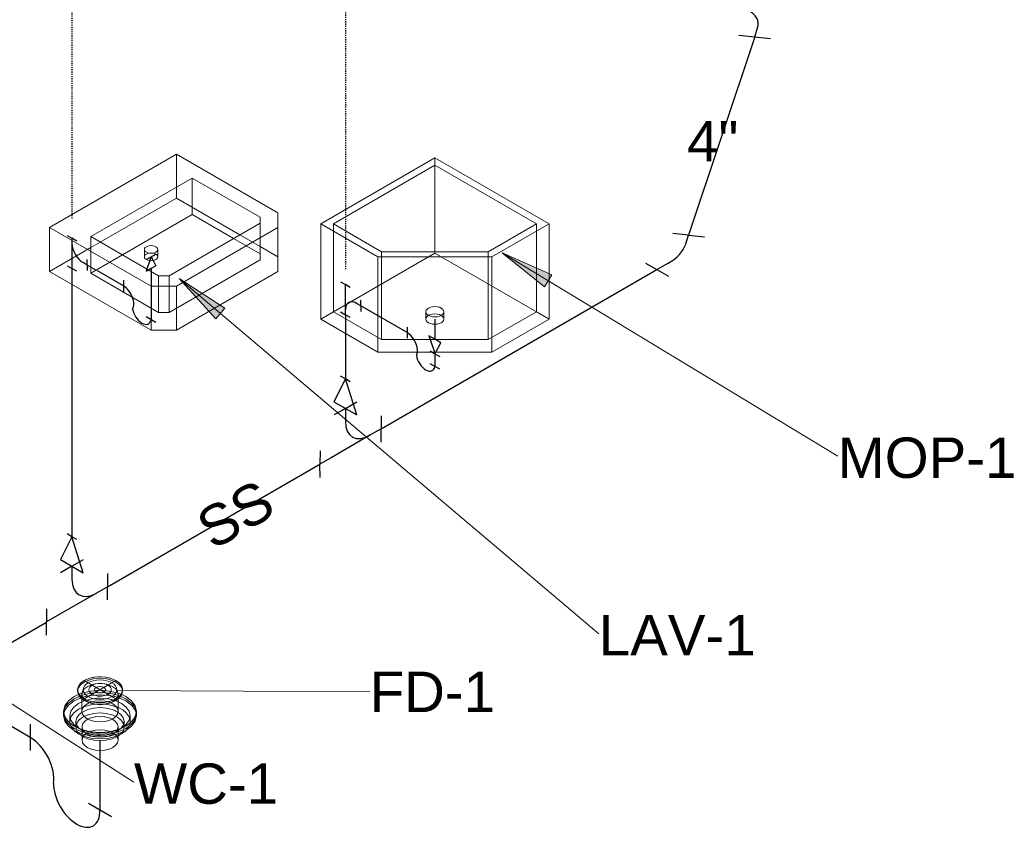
# Model space of a CAD drawing. Header units: inches. Extents: x -332 to 1204, y -60 to 270.
# Tile 75 of 91: x 487 to 597, y -42 to 48. Entities that reach past the tile are written whole.
import ezdxf

# ---------------------------------------------------------------- set-up
doc = ezdxf.new("R2010")
doc.units = ezdxf.units.IN
doc.header["$MEASUREMENT"] = 0
doc.linetypes.add('Dash 1_8_', pattern=[0.25, 0.125, -0.125])
for name, color, linetype, lineweight in [('P-PIPE', 3, 'Continuous', 30), ('P-PIPE-IDEN', 2, 'Continuous', 9), ('P-SANR-FIXT', 6, 'Continuous', 9), ('P-SANR-FIXT-IDEN', 2, 'Continuous', 9)]:
    doc.layers.add(name, color=color, linetype=linetype, lineweight=lineweight)
doc.styles.add('Arial', font='arial.ttf', dxfattribs={"height": 4.5})

# ---------------------------------------------------------------- blocks, each defined once
blk = doc.blocks.new('Lavatory - Wall Mounted - 20_x18_ - Public-2076793-WASTE AND VENT RISER DIAGRAM')
at = {"layer": 'P-SANR-FIXT'}
for p, q in [((-111.13, 32.8), (-125.27, 24.63)), ((-99.82, 26.26), (-111.13, 32.8)), ((-111.13, 32.8), (-111.13, 27.9)), ((-120.68, 23.61), (-109.37, 30.14)), ((-109.37, 30.14), (-101.82, 25.79)), ((-109.37, 26.06), (-109.37, 30.14)), ((-119.62, 23), (-111.13, 27.9)), ((-111.13, 27.9), (-104.06, 23.81)), ((-109.37, 26.06), (-117.14, 21.57)), ((-104.77, 23.41), (-109.37, 26.06)), ((-101.82, 25.79), (-101.82, 25.11)), ((-101.82, 21.7), (-101.82, 25.79)), ((-99.82, 24.63), (-99.82, 26.26)), ((-99.82, 26.26), (-99.82, 21.37)), ((-125.27, 24.63), (-113.96, 18.1)), ((-125.27, 24.63), (-125.27, 19.73)), ((-101.82, 25.11), (-111.96, 19.25)), ((-111.13, 18.1), (-99.82, 24.63)), ((-101.82, 25.11), (-101.82, 21.03)), ((-99.82, 24.63), (-99.82, 19.73)), ((-113.13, 19.25), (-120.68, 23.61)), ((-120.68, 19.53), (-120.68, 23.61)), ((-101.82, 21.7), (-104.77, 23.41)), ((-104.06, 23.81), (-101.82, 22.52)), ((-125.27, 19.73), (-120.68, 22.39)), ((-120.68, 22.39), (-119.62, 23)), ((-114.71, 22.18), (-114.71, 21.68)), ((-113.21, 21.68), (-113.21, 22.18)), ((-101.82, 22.52), (-99.82, 21.37)), ((-117.14, 21.57), (-120.68, 19.53)), ((-114.71, 21.67), (-114.71, 21.37)), ((-114.69, 21.48), (-114.71, 21.37)), ((-114.66, 21.52), (-114.69, 21.48)), ((-114.61, 21.58), (-114.66, 21.52)), ((-114.55, 21.63), (-114.61, 21.58)), ((-114.49, 21.06), (-114.61, 21.15)), ((-114.53, 21.64), (-114.49, 21.67)), ((-114.49, 21.67), (-114.53, 21.64)), ((-114.49, 21.67), (-114.34, 21.74)), ((-114.34, 21.74), (-114.49, 21.67)), ((-114.32, 21.74), (-114.2, 21.78)), ((-114.2, 21.78), (-114.32, 21.74)), ((-113.72, 21.78), (-113.59, 21.74)), ((-113.59, 21.74), (-113.72, 21.78)), ((-113.57, 21.73), (-113.43, 21.67)), ((-113.43, 21.67), (-113.57, 21.73)), ((-113.43, 21.67), (-113.37, 21.63)), ((-113.37, 21.63), (-113.43, 21.67)), ((-113.21, 21.37), (-113.24, 21.25)), ((-113.21, 21.37), (-113.21, 21.68)), ((-111.96, 15.17), (-101.82, 21.03)), ((-101.82, 21.03), (-101.82, 21.7)), ((-99.82, 21.37), (-99.82, 19.73)), ((-113.96, 13.2), (-125.27, 19.73)), ((-120.68, 19.53), (-113.13, 15.17)), ((-111.96, 19.25), (-113.13, 19.25)), ((-113.13, 15.17), (-113.13, 19.25)), ((-111.96, 15.17), (-111.96, 19.25)), ((-99.82, 19.73), (-111.13, 13.2)), ((-113.96, 18.1), (-111.13, 18.1)), ((-113.96, 13.2), (-113.96, 18.1)), ((-111.13, 18.1), (-111.13, 13.2)), ((-113.13, 15.17), (-111.96, 15.17)), ((-111.13, 13.2), (-113.96, 13.2))]:
    blk.add_line(p, q, dxfattribs=at)
for points in [[(-113.43, 22.49, 0), (-113.59, 22.56, 0), (-113.77, 22.6, 0), (-113.96, 22.61, 0), (-114.16, 22.6, 0), (-114.34, 22.56, 0), (-114.49, 22.49, 0), (-114.61, 22.4, 0), (-114.69, 22.29, 0), (-114.71, 22.18, 0), (-114.69, 22.07, 0), (-114.61, 21.97, 0), (-114.49, 21.88, 0)], [(-113.43, 22.49, 0), (-113.59, 22.56, 0), (-113.77, 22.6, 0), (-113.96, 22.61, 0), (-114.16, 22.6, 0), (-114.34, 22.56, 0), (-114.49, 22.49, 0), (-114.61, 22.4, 0), (-114.69, 22.29, 0), (-114.71, 22.18, 0), (-114.69, 22.07, 0), (-114.61, 21.97, 0), (-114.49, 21.88, 0)], [(-114.49, 21.88, 0), (-114.34, 21.81, 0), (-114.16, 21.76, 0), (-113.96, 21.75, 0), (-113.77, 21.76, 0), (-113.59, 21.81, 0), (-113.43, 21.88, 0), (-113.31, 21.97, 0), (-113.24, 22.07, 0), (-113.21, 22.18, 0), (-113.24, 22.29, 0), (-113.31, 22.4, 0), (-113.43, 22.49, 0)], [(-114.49, 21.88, 0), (-114.34, 21.81, 0), (-114.16, 21.76, 0), (-113.96, 21.75, 0), (-113.77, 21.76, 0), (-113.59, 21.81, 0), (-113.43, 21.88, 0), (-113.31, 21.97, 0), (-113.24, 22.07, 0), (-113.21, 22.18, 0), (-113.24, 22.29, 0), (-113.31, 22.4, 0), (-113.43, 22.49, 0)], [(-114.71, 21.37, 0), (-114.69, 21.48, 0), (-114.66, 21.52, 0)], [(-114.61, 21.15, 0), (-114.69, 21.25, 0), (-114.71, 21.37, 0)], [(-114.71, 21.37, 0), (-114.69, 21.25, 0), (-114.61, 21.15, 0), (-114.49, 21.06, 0)], [(-114.66, 21.52, 0), (-114.61, 21.58, 0), (-114.55, 21.63, 0)], [(-113.24, 21.25, 0), (-113.31, 21.15, 0), (-113.43, 21.06, 0), (-113.59, 20.99, 0), (-113.77, 20.95, 0), (-113.96, 20.93, 0), (-114.16, 20.95, 0), (-114.34, 20.99, 0), (-114.49, 21.06, 0)], [(-114.49, 21.06, 0), (-114.34, 20.99, 0), (-114.16, 20.95, 0), (-113.96, 20.93, 0), (-113.77, 20.95, 0)], [(-114.16, 21.78, 0), (-113.96, 21.8, 0), (-113.77, 21.78, 0), (-113.74, 21.78, 0)], [(-113.74, 21.78, 0), (-113.77, 21.78, 0), (-113.96, 21.8, 0), (-114.16, 21.78, 0)], [(-113.77, 20.95, 0), (-113.59, 20.99, 0), (-113.43, 21.06, 0), (-113.31, 21.15, 0), (-113.24, 21.25, 0), (-113.21, 21.37, 0)], [(-113.35, 21.62, 0), (-113.31, 21.58, 0), (-113.27, 21.54, 0)], [(-113.27, 21.54, 0), (-113.31, 21.58, 0), (-113.35, 21.62, 0)], [(-113.26, 21.52, 0), (-113.24, 21.48, 0), (-113.21, 21.37, 0)], [(-113.21, 21.37, 0), (-113.24, 21.48, 0), (-113.26, 21.52, 0)]]:
    blk.add_polyline3d(points, dxfattribs=at)
blk = doc.blocks.new('19 in by 19 in_Sink_Mop_USACE - 28_ x 28_-2980286-WASTE AND VENT RISER DIAGRAM')
at = {"layer": 'P-SANR-FIXT', "color": 254}
for p, q in [((-82.33, 32.38), (-95.06, 25.03)), ((-69.61, 25.03), (-82.33, 32.38)), ((-93.65, 25.03), (-82.33, 31.56)), ((-82.33, 31.56), (-71.02, 25.03)), ((-82.33, 31.56), (-82.33, 21.93)), ((-95.06, 25.03), (-88.7, 21.36)), ((-95.06, 14.42), (-95.06, 25.03)), ((-88.28, 21.93), (-93.65, 25.03)), ((-71.02, 25.03), (-76.38, 21.93)), ((-75.97, 21.36), (-69.61, 25.03)), ((-69.61, 25.03), (-69.61, 14.42)), ((-88.7, 21.36), (-75.97, 21.36)), ((-88.7, 10.74), (-88.7, 21.36)), ((-76.38, 21.93), (-88.28, 21.93)), ((-75.97, 10.74), (-75.97, 21.36)), ((-88.7, 10.74), (-95.06, 14.42)), ((-69.61, 14.42), (-75.97, 10.74)), ((-75.97, 10.74), (-88.7, 10.74))]:
    blk.add_line(p, q, dxfattribs=at)
at = {"layer": 'P-SANR-FIXT', "color": 10}
for p, q in [((-82.33, 21.93), (-82.33, 32.38)), ((-93.65, 25.03), (-93.65, 15.23)), ((-71.02, 15.23), (-71.02, 25.03)), ((-93.65, 15.23), (-82.33, 21.76)), ((-82.33, 21.76), (-93.65, 15.23)), ((-88.28, 21.93), (-88.28, 12.14)), ((-82.33, 21.76), (-82.33, 21.93)), ((-82.33, 21.93), (-82.33, 21.76)), ((-82.33, 21.76), (-71.02, 15.23)), ((-71.02, 15.23), (-82.33, 21.76)), ((-76.38, 21.93), (-76.38, 21.38)), ((-76.38, 21.36), (-76.38, 12.14)), ((-83.3, 15.38), (-83.33, 15.23)), ((-82.33, 15.81), (-82.07, 15.79)), ((-81.37, 15.38), (-81.33, 15.23)), ((-95.06, 14.42), (-93.65, 15.23)), ((-93.65, 15.23), (-88.28, 12.14)), ((-83.33, 15.23), (-83.33, 14.66)), ((-83.33, 14.66), (-83.33, 14.42)), ((-83.3, 14.57), (-83.33, 14.42)), ((-83.3, 14.27), (-83.33, 14.42)), ((-83.33, 14.42), (-83.3, 14.27)), ((-83.2, 14.71), (-83.3, 14.57)), ((-83.04, 14.82), (-83.2, 14.71)), ((-82.07, 14.68), (-81.83, 14.73)), ((-81.83, 14.73), (-81.63, 14.82)), ((-81.47, 14.71), (-81.63, 14.82)), ((-81.37, 14.57), (-81.47, 14.71)), ((-81.33, 15.23), (-81.37, 15.08)), ((-81.35, 14.53), (-81.37, 14.57)), ((-81.33, 14.42), (-81.37, 14.27)), ((-81.37, 14.27), (-81.33, 14.42)), ((-81.35, 14.5), (-81.33, 14.42)), ((-81.33, 14.42), (-81.35, 14.5)), ((-81.33, 14.66), (-81.33, 15.23)), ((-81.33, 14.42), (-81.33, 14.66)), ((-76.38, 12.14), (-71.02, 15.23)), ((-71.02, 15.23), (-69.61, 14.42)), ((-88.28, 12.14), (-76.38, 12.14))]:
    blk.add_line(p, q, dxfattribs=at)
for points in [[(-81.63, 14.82, 0), (-81.83, 14.73, 0), (-82.07, 14.68, 0), (-82.33, 14.66, 0), (-82.59, 14.68, 0), (-82.83, 14.73, 0), (-83.04, 14.82, 0), (-83.2, 14.94, 0), (-83.3, 15.08, 0), (-83.33, 15.23, 0), (-83.3, 15.38, 0), (-83.2, 15.52, 0), (-83.04, 15.64, 0)], [(-83.04, 15.64, 0), (-83.2, 15.52, 0), (-83.3, 15.38, 0)], [(-81.63, 14.82, 0), (-81.47, 14.94, 0), (-81.37, 15.08, 0), (-81.33, 15.23, 0), (-81.37, 15.38, 0), (-81.47, 15.52, 0), (-81.63, 15.64, 0), (-81.83, 15.73, 0), (-82.07, 15.79, 0), (-82.33, 15.81, 0), (-82.59, 15.79, 0), (-82.83, 15.73, 0), (-83.04, 15.64, 0)], [(-83.04, 15.64, 0), (-82.83, 15.73, 0), (-82.59, 15.79, 0), (-82.33, 15.81, 0)], [(-82.07, 15.79, 0), (-81.83, 15.73, 0), (-81.63, 15.64, 0), (-81.47, 15.52, 0), (-81.37, 15.38, 0)], [(-83.33, 15.23, 0), (-83.3, 15.08, 0), (-83.2, 14.94, 0), (-83.04, 14.82, 0)], [(-83.33, 14.42, 0), (-83.3, 14.57, 0), (-83.2, 14.71, 0), (-83.04, 14.82, 0)], [(-83.04, 14.82, 0), (-82.83, 14.92, 0), (-82.59, 14.97, 0), (-82.33, 14.99, 0), (-82.07, 14.97, 0), (-81.83, 14.92, 0), (-81.63, 14.82, 0)], [(-81.63, 14.82, 0), (-81.83, 14.92, 0), (-82.07, 14.97, 0), (-82.33, 14.99, 0), (-82.59, 14.97, 0), (-82.83, 14.92, 0), (-83.04, 14.82, 0)], [(-83.04, 14.82, 0), (-82.83, 14.73, 0), (-82.59, 14.68, 0), (-82.33, 14.66, 0), (-82.07, 14.68, 0)], [(-81.37, 15.08, 0), (-81.47, 14.94, 0), (-81.63, 14.82, 0)], [(-81.63, 14.82, 0), (-81.47, 14.71, 0), (-81.37, 14.57, 0), (-81.35, 14.53, 0)], [(-81.63, 14.01, 0), (-81.83, 13.92, 0), (-82.07, 13.86, 0), (-82.33, 13.84, 0), (-82.59, 13.86, 0), (-82.83, 13.92, 0), (-83.04, 14.01, 0), (-83.2, 14.13, 0), (-83.29, 14.25, 0)], [(-83.29, 14.25, 0), (-83.2, 14.13, 0), (-83.04, 14.01, 0), (-82.83, 13.92, 0), (-82.59, 13.86, 0), (-82.33, 13.84, 0), (-82.07, 13.86, 0), (-81.83, 13.92, 0), (-81.63, 14.01, 0)], [(-81.38, 14.25, 0), (-81.47, 14.13, 0), (-81.63, 14.01, 0)], [(-81.63, 14.01, 0), (-81.47, 14.13, 0), (-81.38, 14.25, 0)]]:
    blk.add_polyline3d(points, dxfattribs=at)
blk = doc.blocks.new('1_5 Inch_PVC-P-Trap - P706x-3069036-WASTE AND VENT RISER DIAGRAM')
at = {"layer": 'P-PIPE', "color": 50}
blk.add_line((-117.05, 18.75), (-117.05, 17.5), dxfattribs=at)
at = {"layer": 'P-PIPE', "color": 9}
blk.add_line((-113.42, 14.04), (-114.5, 14.66), dxfattribs=at)
at = {"layer": 'P-PIPE', "color": 50}
blk.add_ellipse((-117.08, 16.77), major_axis=(-0.84, 1.46), ratio=0.57735, start_param=4.449401, end_param=5.473035, dxfattribs=at)
at = {"layer": 'P-PIPE', "color": 9}
for centre, major_axis, start_param, end_param in [((-117.08, 16.77), (-0.84, 1.46), 3.45927, 4.449401), ((-114.99, 15.19), (-0.74, 1.29), 0.989412, 2.356194), ((-114.99, 15.19), (-0.74, 1.29), 2.356194, 3.722977)]:
    blk.add_ellipse(centre, major_axis=major_axis, ratio=0.57735, start_param=start_param, end_param=end_param, dxfattribs=at)
blk = doc.blocks.new('2_0 Inch_PVC-P-Trap - P706x-3072519-WASTE AND VENT RISER DIAGRAM')
at = {"layer": 'P-PIPE', "color": 50}
blk.add_line((-85.43, 13.53), (-85.43, 12.29), dxfattribs=at)
at = {"layer": 'P-PIPE', "color": 203}
blk.add_line((-81.8, 8.82), (-82.87, 9.45), dxfattribs=at)
at = {"layer": 'P-PIPE', "color": 50}
blk.add_ellipse((-85.46, 11.56), major_axis=(-0.84, 1.46), ratio=0.57735, start_param=4.788799, end_param=5.473035, dxfattribs=at)
at = {"layer": 'P-PIPE', "color": 9}
blk.add_ellipse((-85.46, 11.56), major_axis=(-0.84, 1.46), ratio=0.57735, start_param=3.812108, end_param=4.788799, dxfattribs=at)
at = {"layer": 'P-PIPE', "color": 203}
for centre, major_axis, start_param, end_param in [((-85.46, 11.56), (-0.84, 1.46), 3.45927, 3.812108), ((-83.36, 9.98), (-0.74, 1.29), 0.989412, 2.356194), ((-83.36, 9.98), (-0.74, 1.29), 2.356194, 3.722977)]:
    blk.add_ellipse(centre, major_axis=major_axis, ratio=0.57735, start_param=start_param, end_param=end_param, dxfattribs=at)
blk = doc.blocks.new('Reducer - PVC - Sch 40 - DWV - Standard _WASTE_-3069648-WASTE AND VENT RISER DIAGRAM')
at = {"layer": 'P-PIPE', "color": 50}
for p, q in [((-114.43, 21.09), (-113.71, 21.51)), ((-113.96, 21.37), (-114.1, 20.94)), ((-113.96, 21.37), (-113.74, 20.95)), ((-113.69, 21.52), (-113.49, 21.64)), ((-114.42, 19.99), (-114.5, 19.74)), ((-114.24, 19.89), (-114.5, 19.74))]:
    blk.add_line(p, q, dxfattribs=at)
at = {"layer": 'P-PIPE', "color": 9}
for p, q in [((-114.1, 20.94), (-114.42, 19.99)), ((-113.74, 20.95), (-113.42, 20.36)), ((-113.96, 20.05), (-114.24, 19.89)), ((-113.42, 20.36), (-113.96, 20.05))]:
    blk.add_line(p, q, dxfattribs=at)
blk = doc.blocks.new('Reducer - PVC - Sch 40 - DWV - Standard _WASTE_-552442-WASTE AND VENT RISER DIAGRAM')
at = {"layer": 'P-PIPE', "color": 50}
for p, q in [((-83.01, 12.56), (-82.86, 12.14)), ((-82.27, 12.14), (-83.01, 12.56))]:
    blk.add_line(p, q, dxfattribs=at)
at = {"layer": 'P-PIPE', "color": 9}
for p, q in [((-82.86, 12.14), (-82.39, 10.74)), ((-81.66, 11.78), (-82.27, 12.14)), ((-82.24, 10.74), (-81.66, 11.78)), ((-82.87, 10.87), (-82.64, 10.74))]:
    blk.add_line(p, q, dxfattribs=at)
at = {"layer": 'P-PIPE', "color": 203}
for p, q in [((-82.64, 10.74), (-82.33, 10.56)), ((-82.39, 10.74), (-82.33, 10.56)), ((-82.33, 10.56), (-82.24, 10.74)), ((-82.33, 10.56), (-81.8, 10.25))]:
    blk.add_line(p, q, dxfattribs=at)
blk = doc.blocks.new('Tee Sanitary - PVC - Sch 40 - DWV - Standard _WASTE_-3086540-WASTE AND VENT RISER DIAGRAM')
at = {"layer": 'P-PIPE', "color": 9}
for p, q in [((-123.33, 23.74), (-122.79, 23.43)), ((-122.79, 23.43), (-122.79, 22.86)), ((-122.25, 23.12), (-122.79, 23.43)), ((-122.79, 22.86), (-122.79, 20.62)), ((-121.07, 20.44), (-121.07, 21.06)), ((-123.33, 20.37), (-122.79, 20.06)), ((-122.79, 20.62), (-122.79, 20.06)), ((-122.25, 19.75), (-122.79, 20.06)), ((-121.07, 20.44), (-121.55, 20.72)), ((-121.07, 20.44), (-121.07, 19.82))]:
    blk.add_line(p, q, dxfattribs=at)
blk.add_ellipse((-121.55, 22.15), major_axis=(-0.88, 1.52), ratio=0.57735, start_param=0.785398, end_param=2.356194, dxfattribs=at)
blk = doc.blocks.new('Tee Sanitary - PVC - Sch 40 - DWV - Standard _WASTE_-V18-WASTE AND VENT RISER DIAGRAM')
at = {"layer": 'P-PIPE', "color": 50}
for p, q in [((-92.85, 18.57), (-92.31, 18.26)), ((-92.31, 17.7), (-92.31, 18.26)), ((-91.77, 17.95), (-92.31, 18.26)), ((-92.31, 15.46), (-92.31, 17.7)), ((-90.59, 15.89), (-90.59, 16.51)), ((-92.31, 15.28), (-92.31, 15.46)), ((-90.59, 15.89), (-91.07, 16.17)), ((-90.59, 15.89), (-90.59, 15.28)), ((-92.85, 15.21), (-92.31, 14.9)), ((-92.31, 14.9), (-92.31, 15.23)), ((-91.77, 14.59), (-92.31, 14.9))]:
    blk.add_line(p, q, dxfattribs=at)
for start_param, end_param in [(6.021386, 7.068583), (5.497787, 6.021386)]:
    blk.add_ellipse((-91.07, 14.74), major_axis=(-0.88, 1.52), ratio=0.57735, start_param=start_param, end_param=end_param, dxfattribs=at)
blk = doc.blocks.new('Floor Drain - Round - 5_ Strainer - 4_ Drain-V21-WASTE AND VENT RISER DIAGRAM')
at = {"layer": 'P-SANR-FIXT', "color": 254}
for p, q in [((-117.89, -27.92), (-121.42, -25.87)), ((-117.89, -25.87), (-121.42, -27.92)), ((-122.15, -26.89), (-122.15, -27.06)), ((-121.69, -27.38), (-121.69, -29.3)), ((-117.62, -29.3), (-117.62, -27.38)), ((-116.78, -27.64), (-117.23, -27.42)), ((-117.15, -27.06), (-117.15, -26.89)), ((-121.05, -28.25), (-120.79, -28.36)), ((-118.52, -28.36), (-118.25, -28.25)), ((-123.72, -29.3), (-123.72, -29.55)), ((-123.72, -29.55), (-123.72, -29.79)), ((-115.59, -29.55), (-115.59, -29.3)), ((-115.59, -29.79), (-115.59, -29.55)), ((-123.03, -29.79), (-123.03, -30.36)), ((-116.28, -30.36), (-116.28, -29.79)), ((-122.04, -31.81), (-122.53, -31.46)), ((-121.55, -32.13), (-121.88, -31.9)), ((-121.65, -32.05), (-121.65, -32.51)), ((-117.65, -32.51), (-117.65, -32.05))]:
    blk.add_line(p, q, dxfattribs=at)
at = {"layer": 'P-SANR-FIXT', "color": 10}
for p, q in [((-122.15, -27.06), (-122.15, -26.95)), ((-122.14, -26.93), (-122.14, -26.91)), ((-121.95, -27.37), (-122.08, -27.42)), ((-121.66, -27.51), (-120.71, -27.28)), ((-120.71, -27.28), (-121.66, -27.51)), ((-119.65, -27.2), (-120.7, -27.28)), ((-117.16, -26.99), (-117.15, -27.06)), ((-122.04, -28.42), (-121.7, -28.24)), ((-121.94, -27.61), (-121.87, -27.58)), ((-121.87, -27.58), (-121.94, -27.61)), ((-121.85, -27.57), (-121.7, -27.52)), ((-121.7, -27.52), (-121.85, -27.57)), ((-121.77, -27.79), (-121.69, -27.76)), ((-121.7, -28.24), (-121.58, -28.19)), ((-121.68, -27.52), (-121.66, -27.51)), ((-121.66, -27.51), (-121.68, -27.52)), ((-121.67, -27.76), (-121.62, -27.74)), ((-121.62, -27.74), (-121.59, -27.73)), ((-121.59, -27.73), (-120.72, -27.53)), ((-121.58, -28.19), (-121.35, -28.11)), ((-121.09, -28.21), (-121.41, -27.97)), ((-121.34, -28.11), (-121.3, -28.09)), ((-120.91, -28.31), (-121.09, -28.21)), ((-120.84, -28.34), (-120.89, -28.32)), ((-120.53, -28.55), (-120.19, -28.51)), ((-119.12, -28.51), (-118.78, -28.55)), ((-118.78, -27.91), (-118.36, -27.99)), ((-118.6, -27.53), (-118.01, -27.65)), ((-118.5, -28.34), (-118.22, -28.47)), ((-118.43, -28.32), (-118.47, -28.34)), ((-118.4, -28.31), (-118.42, -28.32)), ((-118.35, -28), (-118.05, -28.08)), ((-118.04, -28.08), (-117.97, -28.11)), ((-118, -27.65), (-117.72, -27.73)), ((-117.96, -28.11), (-117.89, -28.13)), ((-117.87, -28.14), (-117.61, -28.24)), ((-117.72, -27.73), (-117.69, -27.74)), ((-117.67, -27.75), (-117.62, -27.76)), ((-117.65, -27.51), (-117.62, -27.52)), ((-117.62, -27.52), (-117.65, -27.51)), ((-117.62, -27.52), (-117.36, -27.61)), ((-117.36, -27.61), (-117.62, -27.52)), ((-117.62, -27.76), (-117.52, -27.8)), ((-117.61, -28.24), (-117.27, -28.42)), ((-117.52, -27.8), (-116.78, -28.13)), ((-117.36, -27.61), (-116.78, -27.89)), ((-116.78, -27.89), (-117.36, -27.61)), ((-116.78, -28.13), (-116.14, -28.62)), ((-123.72, -29.55), (-123.7, -29.31)), ((-123.7, -29.31), (-123.72, -29.55)), ((-123.71, -29.67), (-123.63, -29.32)), ((-123.63, -29.3), (-123.58, -29.19)), ((-123.03, -29.79), (-122.92, -29.3)), ((-122.58, -29.46), (-122.04, -29.06)), ((-122.04, -29.06), (-121.7, -28.89)), ((-121.98, -29.66), (-121.63, -29.39)), ((-121.7, -28.89), (-121.49, -28.8)), ((-120.65, -28.58), (-120.53, -28.55)), ((-119.65, -29.48), (-118.96, -29.53)), ((-118.96, -28.94), (-118.31, -29.09)), ((-118.96, -29.53), (-118.33, -29.68)), ((-118.78, -28.55), (-118.65, -28.58)), ((-118.63, -28.58), (-117.97, -28.75)), ((-118.31, -29.09), (-118.01, -29.21)), ((-118.01, -29.21), (-117.88, -29.27)), ((-117.97, -28.75), (-117.82, -28.8)), ((-117.88, -29.27), (-117.75, -29.34)), ((-117.82, -28.8), (-117.63, -28.88)), ((-117.75, -29.34), (-117.33, -29.66)), ((-117.61, -28.89), (-117.27, -29.06)), ((-117.27, -29.06), (-117.13, -29.14)), ((-117.12, -29.15), (-116.73, -29.46)), ((-116.73, -29.47), (-116.39, -29.93)), ((-116.14, -28.62), (-116.06, -28.7)), ((-116.06, -28.7), (-115.73, -29.19)), ((-115.73, -29.19), (-115.68, -29.3)), ((-115.68, -29.32), (-115.6, -29.67)), ((-115.61, -29.31), (-115.6, -29.43)), ((-115.6, -29.43), (-115.61, -29.31)), ((-115.6, -29.45), (-115.59, -29.55)), ((-115.59, -29.55), (-115.6, -29.45)), ((-123.72, -29.79), (-123.71, -29.67)), ((-123, -30.06), (-123.03, -29.79)), ((-123.03, -30.39), (-122.98, -30.11)), ((-123.03, -30.36), (-123.03, -30.43)), ((-123.03, -30.43), (-123.03, -30.4)), ((-123.02, -30.6), (-123.03, -30.44)), ((-122.93, -30.91), (-123.01, -30.62)), ((-122.98, -30.11), (-122.96, -30.05)), ((-122.34, -30.44), (-122.34, -30.49)), ((-122.34, -30.49), (-122.34, -30.94)), ((-122.29, -30.71), (-122.25, -30.63)), ((-121.59, -30.73), (-121.39, -30.45)), ((-121.55, -29.93), (-121.44, -29.87)), ((-121.42, -29.86), (-121, -29.68)), ((-120.65, -30.03), (-120.18, -29.91)), ((-119.13, -29.91), (-118.65, -30.03)), ((-118.64, -30.03), (-118.24, -30.21)), ((-118.31, -29.68), (-117.89, -29.86)), ((-117.88, -29.87), (-117.75, -29.93)), ((-117.74, -29.94), (-117.33, -30.25)), ((-116.97, -30.49), (-116.97, -30.44)), ((-116.97, -30.94), (-116.97, -30.49)), ((-116.39, -30.3), (-116.73, -30.77)), ((-116.39, -29.93), (-116.33, -30.11)), ((-116.31, -30.71), (-116.38, -30.91)), ((-116.33, -30.11), (-116.28, -30.43)), ((-116.28, -30.45), (-116.31, -30.71)), ((-116.28, -30.43), (-116.28, -30.36)), ((-115.6, -29.69), (-115.59, -29.79)), ((-122.34, -30.96), (-122.29, -30.73)), ((-122.34, -30.94), (-122.34, -31.03)), ((-122.34, -31.03), (-122.34, -30.96)), ((-122.32, -31.23), (-122.34, -31.05)), ((-122.29, -31.32), (-122.32, -31.24)), ((-122.25, -30.84), (-122.29, -30.73)), ((-122.25, -31.43), (-122.29, -31.32)), ((-122, -31.19), (-122.25, -30.84)), ((-122.12, -31.65), (-122.25, -31.43)), ((-121.99, -31.79), (-122.12, -31.65)), ((-121.7, -31.34), (-122.04, -31.17)), ((-121.55, -31.53), (-121.98, -31.21)), ((-121.88, -31.9), (-121.98, -31.8)), ((-121.34, -31.48), (-121.7, -31.34)), ((-121.65, -31.01), (-121.59, -30.73)), ((-121.65, -31.03), (-121.65, -31.34)), ((-121.65, -31.34), (-121.65, -31.46)), ((-121.65, -31.46), (-121.65, -31.58)), ((-121.65, -31.6), (-121.65, -31.82)), ((-121.45, -31.53), (-121.55, -31.4)), ((-121.36, -31.64), (-121.55, -31.53)), ((-121.39, -31.61), (-121.45, -31.53)), ((-121.36, -31.63), (-121.38, -31.61)), ((-121.31, -31.68), (-121.35, -31.64)), ((-120.53, -31.68), (-121.34, -31.48)), ((-121.19, -31.71), (-121.34, -31.65)), ((-121.34, -31.89), (-121.18, -31.76)), ((-121.11, -31.82), (-121.31, -31.68)), ((-121.18, -31.76), (-121.12, -31.72)), ((-120.87, -31.59), (-120.71, -31.53)), ((-120.07, -31.73), (-120.53, -31.68)), ((-119.65, -31.74), (-120.06, -31.73)), ((-119.14, -31.39), (-118.66, -31.51)), ((-118.31, -31.78), (-118.96, -31.94)), ((-118.65, -31.51), (-118.62, -31.52)), ((-118.58, -31.53), (-118.44, -31.59)), ((-118.43, -31.59), (-118.24, -31.69)), ((-118.12, -31.71), (-118.31, -31.78)), ((-118.24, -31.69), (-118.2, -31.72)), ((-118.18, -31.73), (-118.13, -31.76)), ((-118.13, -31.76), (-117.98, -31.88)), ((-117.97, -31.65), (-118.12, -31.71)), ((-117.96, -31.64), (-118, -31.68)), ((-117.61, -31.34), (-117.97, -31.48)), ((-117.93, -31.61), (-117.95, -31.63)), ((-117.77, -31.42), (-117.92, -31.61)), ((-117.65, -31.03), (-117.69, -31.24)), ((-117.65, -31.3), (-117.65, -31.03)), ((-117.65, -31.34), (-117.65, -31.32)), ((-117.65, -31.46), (-117.65, -31.35)), ((-117.65, -31.58), (-117.65, -31.46)), ((-117.65, -31.83), (-117.65, -31.59)), ((-117.06, -31.43), (-117.19, -31.65)), ((-117.05, -31.41), (-117.06, -31.43)), ((-117.01, -31.32), (-117.04, -31.39)), ((-117.02, -30.73), (-116.97, -30.96)), ((-116.97, -31.05), (-117.01, -31.32)), ((-116.97, -31.03), (-116.97, -30.94)), ((-116.97, -30.96), (-116.97, -31.03)), ((-121.65, -31.83), (-121.65, -31.99)), ((-121.65, -31.99), (-121.65, -32.05)), ((-121.55, -32.13), (-121.52, -32.09)), ((-121.52, -32.09), (-121.5, -32.06)), ((-120.45, -32.09), (-120.53, -32.07)), ((-120.17, -32.14), (-120.45, -32.09)), ((-119.65, -31.99), (-119.98, -31.98)), ((-118.96, -31.94), (-119.65, -31.99)), ((-118.86, -32.09), (-119.14, -32.14)), ((-118.65, -32.03), (-118.86, -32.09)), ((-117.81, -32.06), (-117.76, -32.13)), ((-117.65, -31.99), (-117.65, -31.83)), ((-117.65, -32.05), (-117.65, -31.99))]:
    blk.add_line(p, q, dxfattribs=at)
at = {"layer": 'P-SANR-FIXT', "color": 254}
for points in [[(-117.89, -25.87, 0), (-118.4, -25.64, 0), (-119.01, -25.5, 0), (-119.65, -25.45, 0), (-120.3, -25.5, 0), (-120.9, -25.64, 0), (-121.42, -25.87, 0), (-121.82, -26.17, 0), (-122.07, -26.52, 0), (-122.15, -26.89, 0), (-122.07, -27.27, 0), (-121.82, -27.62, 0), (-121.42, -27.92, 0)], [(-121.42, -27.92, 0), (-120.9, -28.14, 0), (-120.3, -28.29, 0), (-119.65, -28.34, 0), (-119.01, -28.29, 0), (-118.4, -28.14, 0), (-117.89, -27.92, 0), (-117.49, -27.62, 0), (-117.24, -27.27, 0), (-117.15, -26.89, 0), (-117.24, -26.52, 0), (-117.49, -26.17, 0), (-117.89, -25.87, 0)], [(-122.08, -27.42, 0), (-122.53, -27.64, 0), (-123.17, -28.13, 0), (-123.58, -28.7, 0), (-123.72, -29.3, 0), (-123.58, -29.91, 0), (-123.17, -30.48, 0), (-122.53, -30.96, 0)], [(-121.42, -28.08, 0), (-121.82, -27.78, 0), (-122.07, -27.43, 0), (-122.15, -27.06, 0)], [(-117.15, -27.06, 0), (-117.24, -27.43, 0), (-117.49, -27.78, 0), (-117.89, -28.08, 0), (-118.4, -28.31, 0), (-119.01, -28.45, 0), (-119.65, -28.5, 0), (-120.3, -28.45, 0), (-120.9, -28.31, 0), (-121.42, -28.08, 0)], [(-122.53, -30.96, 0), (-121.69, -31.33, 0), (-120.71, -31.57, 0), (-119.65, -31.65, 0), (-118.6, -31.57, 0), (-117.62, -31.33, 0), (-116.78, -30.96, 0), (-116.14, -30.48, 0), (-115.73, -29.91, 0), (-115.59, -29.3, 0), (-115.73, -28.7, 0), (-116.14, -28.13, 0), (-116.78, -27.64, 0)], [(-118.47, -28.34, 0), (-118.64, -28.4, 0), (-119.13, -28.52, 0), (-119.65, -28.56, 0), (-120.18, -28.52, 0), (-120.67, -28.4, 0), (-120.84, -28.34, 0)], [(-122.53, -31.21, 0), (-123.17, -30.72, 0), (-123.58, -30.16, 0), (-123.72, -29.55, 0)], [(-123.72, -29.55, 0), (-123.58, -30.16, 0), (-123.17, -30.72, 0), (-122.53, -31.21, 0)], [(-115.59, -29.55, 0), (-115.73, -30.16, 0), (-116.14, -30.72, 0), (-116.78, -31.21, 0), (-117.62, -31.58, 0), (-118.6, -31.81, 0), (-119.65, -31.89, 0), (-120.71, -31.81, 0), (-121.69, -31.58, 0), (-122.53, -31.21, 0)], [(-122.53, -31.21, 0), (-121.69, -31.58, 0), (-120.71, -31.81, 0), (-119.65, -31.89, 0), (-118.6, -31.81, 0), (-117.62, -31.58, 0), (-116.78, -31.21, 0), (-116.14, -30.72, 0), (-115.73, -30.16, 0), (-115.59, -29.55, 0)], [(-121.09, -30.13, 0), (-121.41, -29.89, 0), (-121.62, -29.61, 0), (-121.69, -29.3, 0)], [(-117.62, -29.3, 0), (-117.69, -29.61, 0), (-117.9, -29.89, 0), (-118.22, -30.13, 0), (-118.64, -30.32, 0), (-119.13, -30.44, 0), (-119.65, -30.48, 0), (-120.18, -30.44, 0), (-120.67, -30.32, 0), (-121.09, -30.13, 0)], [(-122.53, -31.45, 0), (-123.17, -30.97, 0), (-123.58, -30.4, 0), (-123.72, -29.79, 0)], [(-115.59, -29.79, 0), (-115.73, -30.4, 0), (-116.14, -30.97, 0), (-116.78, -31.45, 0), (-117.62, -31.82, 0), (-118.6, -32.06, 0), (-119.65, -32.14, 0), (-120.71, -32.06, 0), (-121.69, -31.82, 0), (-122.53, -31.45, 0)], [(-116.78, -31.46, 0), (-117.27, -31.81, 0), (-117.97, -32.12, 0), (-118.78, -32.32, 0), (-119.65, -32.38, 0), (-120.53, -32.32, 0), (-121.34, -32.12, 0), (-122.04, -31.81, 0)], [(-121.07, -33.32, 0), (-121.39, -33.09, 0), (-121.59, -32.81, 0), (-121.65, -32.51, 0)], [(-117.43, -31.9, 0), (-117.75, -32.13, 0), (-118.31, -32.37, 0), (-118.96, -32.53, 0), (-119.65, -32.58, 0), (-120.35, -32.53, 0), (-121, -32.37, 0), (-121.55, -32.13, 0)], [(-117.65, -32.51, 0), (-117.72, -32.81, 0), (-117.92, -33.09, 0), (-118.24, -33.32, 0), (-118.65, -33.51, 0), (-119.14, -33.62, 0), (-119.65, -33.66, 0), (-120.17, -33.62, 0), (-120.65, -33.51, 0), (-121.07, -33.32, 0)]]:
    blk.add_polyline3d(points, dxfattribs=at)
at = {"layer": 'P-SANR-FIXT', "color": 10}
for points in [[(-122.13, -26.86, 0), (-122.07, -26.68, 0), (-121.82, -26.34, 0), (-121.42, -26.04, 0), (-120.9, -25.81, 0), (-120.3, -25.66, 0), (-119.65, -25.61, 0), (-119.01, -25.66, 0), (-118.4, -25.81, 0), (-117.89, -26.04, 0)], [(-121.63, -27.11, 0), (-121.62, -27.08, 0), (-121.41, -26.8, 0), (-121.09, -26.56, 0), (-120.67, -26.37, 0), (-120.18, -26.25, 0), (-119.65, -26.21, 0), (-119.13, -26.25, 0), (-118.64, -26.37, 0), (-118.22, -26.56, 0)], [(-117.89, -26.04, 0), (-117.49, -26.34, 0), (-117.24, -26.68, 0), (-117.16, -26.98, 0)], [(-117.23, -27.42, 0), (-117.62, -27.27, 0), (-118.6, -27.04, 0), (-119.65, -26.96, 0), (-120.71, -27.04, 0), (-121.69, -27.27, 0), (-121.94, -27.37, 0)], [(-121.42, -27.96, 0), (-121.62, -27.69, 0), (-121.69, -27.38, 0), (-121.64, -27.13, 0)], [(-120.7, -27.28, 0), (-119.65, -27.2, 0), (-118.6, -27.28, 0), (-117.65, -27.51, 0)], [(-117.65, -27.51, 0), (-118.6, -27.28, 0), (-119.65, -27.2, 0)], [(-118.22, -26.56, 0), (-117.9, -26.8, 0), (-117.69, -27.08, 0), (-117.62, -27.38, 0), (-117.69, -27.69, 0), (-117.88, -27.96, 0)], [(-123.58, -29.19, 0), (-123.17, -28.62, 0), (-122.74, -28.27, 0)], [(-123.45, -28.71, 0), (-123.17, -28.38, 0), (-122.53, -27.89, 0), (-121.95, -27.61, 0)], [(-121.95, -27.61, 0), (-122.53, -27.89, 0), (-123.17, -28.38, 0), (-123.45, -28.71, 0)], [(-122.91, -29.29, 0), (-122.58, -28.82, 0), (-122.04, -28.42, 0)], [(-122.72, -28.26, 0), (-122.53, -28.13, 0), (-121.79, -27.8, 0)], [(-121.69, -29.3, 0), (-121.62, -29, 0), (-121.41, -28.72, 0), (-121.09, -28.47, 0), (-120.81, -28.34, 0)], [(-121.26, -28.08, 0), (-120.53, -27.91, 0), (-119.98, -27.85, 0)], [(-120.79, -28.33, 0), (-120.67, -28.29, 0), (-120.18, -28.17, 0), (-119.65, -28.13, 0), (-119.13, -28.17, 0), (-118.89, -28.22, 0)], [(-120.69, -27.53, 0), (-119.65, -27.45, 0), (-118.6, -27.53, 0)], [(-120.18, -28.51, 0), (-119.65, -28.49, 0), (-119.12, -28.51, 0)], [(-119.96, -27.85, 0), (-119.65, -27.84, 0), (-118.78, -27.91, 0)], [(-118.87, -28.22, 0), (-118.64, -28.29, 0), (-118.52, -28.33, 0)], [(-117.9, -27.97, 0), (-118.22, -28.21, 0), (-118.38, -28.3, 0)], [(-118.22, -28.47, 0), (-117.9, -28.72, 0), (-117.69, -29, 0), (-117.62, -29.3, 0)], [(-117.27, -28.42, 0), (-116.73, -28.82, 0), (-116.39, -29.29, 0)], [(-116.78, -27.89, 0), (-116.14, -28.38, 0), (-115.86, -28.71, 0)], [(-115.86, -28.71, 0), (-116.14, -28.38, 0), (-116.78, -27.89, 0)], [(-123.69, -29.3, 0), (-123.58, -28.94, 0), (-123.46, -28.74, 0)], [(-123.46, -28.74, 0), (-123.58, -28.94, 0), (-123.69, -29.3, 0)], [(-122.96, -30.05, 0), (-122.91, -29.93, 0), (-122.58, -29.47, 0)], [(-121.63, -29.38, 0), (-121.55, -29.34, 0), (-121, -29.09, 0)], [(-121.49, -28.8, 0), (-121.34, -28.75, 0), (-120.67, -28.58, 0)], [(-121, -29.09, 0), (-120.35, -28.94, 0), (-119.65, -28.88, 0), (-118.96, -28.94, 0)], [(-120.98, -29.68, 0), (-120.35, -29.53, 0), (-119.65, -29.48, 0)], [(-116.39, -29.3, 0), (-116.28, -29.79, 0), (-116.39, -30.3, 0)], [(-115.84, -28.74, 0), (-115.73, -28.94, 0), (-115.61, -29.3, 0)], [(-115.61, -29.3, 0), (-115.73, -28.94, 0), (-115.84, -28.74, 0)], [(-122.04, -31.17, 0), (-122.58, -30.77, 0), (-122.91, -30.3, 0), (-123, -30.06, 0)], [(-122.3, -30.72, 0), (-122.34, -30.44, 0), (-122.25, -30.03, 0), (-121.98, -29.66, 0)], [(-122.25, -30.63, 0), (-121.98, -30.25, 0), (-121.57, -29.94, 0)], [(-121.39, -30.45, 0), (-121.07, -30.21, 0), (-120.67, -30.03, 0)], [(-120.17, -29.91, 0), (-119.65, -29.87, 0), (-119.14, -29.91, 0)], [(-118.24, -30.21, 0), (-117.92, -30.45, 0), (-117.8, -30.59, 0)], [(-117.8, -30.6, 0), (-117.72, -30.73, 0), (-117.65, -31.03, 0)], [(-117.33, -30.25, 0), (-117.06, -30.63, 0), (-117.02, -30.73, 0)], [(-117.32, -29.66, 0), (-117.06, -30.03, 0), (-116.97, -30.44, 0), (-117.06, -30.84, 0), (-117.31, -31.19, 0)], [(-122.54, -31.44, 0), (-122.58, -31.41, 0), (-122.91, -30.94, 0), (-122.93, -30.91, 0)], [(-121.55, -31.4, 0), (-121.59, -31.33, 0), (-121.65, -31.03, 0)], [(-119.99, -31.98, 0), (-120.35, -31.94, 0), (-121, -31.78, 0), (-121.19, -31.71, 0)], [(-121.11, -31.72, 0), (-121.07, -31.69, 0), (-120.87, -31.59, 0)], [(-120.69, -31.52, 0), (-120.65, -31.51, 0), (-120.17, -31.39, 0), (-119.65, -31.35, 0), (-119.14, -31.39, 0)], [(-117.97, -31.48, 0), (-118.78, -31.68, 0), (-119.65, -31.74, 0)], [(-118.01, -31.69, 0), (-118.24, -31.84, 0), (-118.65, -32.03, 0)], [(-117.33, -31.21, 0), (-117.75, -31.53, 0), (-117.95, -31.64, 0)], [(-117.69, -31.25, 0), (-117.72, -31.33, 0), (-117.76, -31.4, 0)], [(-116.73, -30.77, 0), (-117.27, -31.17, 0), (-117.61, -31.34, 0)], [(-117.19, -31.65, 0), (-117.33, -31.8, 0), (-117.43, -31.9, 0)], [(-116.38, -30.91, 0), (-116.39, -30.94, 0), (-116.73, -31.41, 0), (-116.77, -31.44, 0)], [(-121.65, -32.51, 0), (-121.59, -32.21, 0), (-121.55, -32.13, 0)], [(-121.5, -32.06, 0), (-121.39, -31.93, 0), (-121.36, -31.9, 0)], [(-120.54, -32.06, 0), (-120.65, -32.03, 0), (-121.07, -31.84, 0)], [(-119.14, -32.14, 0), (-119.65, -32.18, 0), (-120.17, -32.14, 0)], [(-117.95, -31.9, 0), (-117.92, -31.93, 0), (-117.81, -32.06, 0)], [(-117.76, -32.13, 0), (-117.72, -32.21, 0), (-117.65, -32.51, 0)]]:
    blk.add_polyline3d(points, dxfattribs=at)
at = {"layer": 'P-SANR-FIXT', "color": 254}
for start_param, end_param in [(0.785398, 3.678229), (6.140643, 7.068583), (4.175753, 6.133642), (3.68533, 4.168652)]:
    blk.add_ellipse((-119.65, -26.89), major_axis=(2.5, 0), ratio=0.57735, start_param=start_param, end_param=end_param, dxfattribs=at)
for major_axis in [(1.88, 0), (1.25, 0), (0.625, 0)]:
    blk.add_ellipse((-119.65, -26.89), major_axis=major_axis, ratio=0.57735, dxfattribs=at)
blk = doc.blocks.new('2_0 Inch_PVC-P-Trap - P706x-V22-WASTE AND VENT RISER DIAGRAM')
at = {"layer": 'P-PIPE', "color": 203}
for p, q in [((-127.43, -30.73), (-127.43, -33.67)), ((-118.38, -41.05), (-120.93, -39.58))]:
    blk.add_line(p, q, dxfattribs=at)
for centre, major_axis, start_param, end_param in [((-127.46, -35.26), (-1.88, 3.26), 3.748367, 5.48675), ((-122.25, -38.88), (-1.83, 3.18), 0.762927, 2.356194), ((-122.25, -38.88), (-1.83, 3.18), 2.356194, 3.949462)]:
    blk.add_ellipse(centre, major_axis=major_axis, ratio=0.57735, start_param=start_param, end_param=end_param, dxfattribs=at)
blk = doc.blocks.new('Tee Sanitary - PVC - Sch 40 - DWV - Standard _WASTE_-3223469-WASTE AND VENT RISER DIAGRAM')
at = {"layer": 'P-PIPE', "color": 203}
for p, q in [((-175.4, -8.15), (-174.12, -8.88)), ((-174.12, -10.31), (-174.12, -8.88)), ((-172.85, -9.62), (-174.12, -8.88)), ((-174.12, -15.31), (-174.12, -10.31)), ((-170.15, -14.45), (-170.15, -12.98)), ((-170.15, -14.45), (-171.38, -13.73)), ((-174.12, -16.74), (-174.12, -15.31)), ((-170.15, -14.45), (-170.15, -15.92)), ((-175.4, -16.01), (-174.12, -16.74)), ((-172.85, -17.48), (-174.12, -16.74))]:
    blk.add_line(p, q, dxfattribs=at)
blk.add_ellipse((-171.38, -16.9), major_axis=(-1.94, 3.36), ratio=0.57735, start_param=5.497787, end_param=7.068583, dxfattribs=at)
blk = doc.blocks.new('Reducer - PVC - Sch 40 - DWV - Standard _WASTE_-3223592-WASTE AND VENT RISER DIAGRAM')
at = {"layer": 'P-PIPE', "color": 203}
for p, q in [((-92.31, 7.76), (-93.58, 5.21)), ((-92.31, 7.76), (-92.85, 8.07)), ((-91.04, 3.74), (-92.31, 7.76)), ((-91.77, 7.44), (-92.31, 7.76)), ((-93.58, 5.21), (-91.04, 3.74))]:
    blk.add_line(p, q, dxfattribs=at)
blk = doc.blocks.new('Bend - PVC - Sch 40 - DWV - Standard _WASTE_-3223735-WASTE AND VENT RISER DIAGRAM')
at = {"layer": 'P-PIPE', "color": 203}
for p, q in [((-54.05, 23.78), (-55.82, 23.97)), ((-54.38, 22.79), (-54.05, 23.78)), ((-54.05, 23.78), (-52.28, 23.58)), ((-58.85, 20.67), (-57.58, 19.94)), ((-57.58, 19.94), (-56.34, 20.65)), ((-57.58, 19.94), (-56.3, 19.2))]:
    blk.add_line(p, q, dxfattribs=at)
blk.add_ellipse((-61.38, 23.56), major_axis=(7.13, 0), ratio=0.57735, start_param=5.497787, end_param=6.093217, dxfattribs=at)
blk = doc.blocks.new('Bend - PVC - Sch 40 - DWV - Standard _WASTE_-3224070-WASTE AND VENT RISER DIAGRAM')
at = {"layer": 'P-PIPE', "color": 203}
for p, q in [((-48.66, 49.6), (-49.94, 48.87)), ((-48.66, 49.6), (-47.39, 50.34)), ((-47.43, 48.89), (-48.66, 49.6)), ((-46.69, 45.88), (-46.36, 46.87)), ((-48.45, 46.08), (-46.69, 45.88)), ((-46.69, 45.88), (-44.92, 45.69))]:
    blk.add_line(p, q, dxfattribs=at)
blk.add_ellipse((-50.18, 47.3), major_axis=(3.89, 0), ratio=0.57735, start_param=6.093217, end_param=7.068583, dxfattribs=at)

msp = doc.modelspace()

# ---------------------------------------------------------------- hatches: boundary and pattern name
at = {"layer": 'P-SANR-FIXT-IDEN'}
for points in [[(540.95, 21.8), (545.67, 18.02), (546.49, 19.37)], [(504.97, 18.93), (509.04, 14.45), (510.06, 15.65)]]:
    msp.add_hatch(color=256, dxfattribs=at).paths.add_polyline_path(points)

# ---------------------------------------------------------------- linework, layer by layer
at = {"layer": 'P-PIPE', "color": 210, "linetype": 'Dash 1_8_'}
for p, q in [((523.49, 118.11), (523.49, 19.9)), ((493.01, 100.51), (493.01, 25.57))]:
    msp.add_line(p, q, dxfattribs=at)
at = {"layer": 'P-PIPE', "color": 203}
for p, q in [((569.11, 45.88), (561.75, 23.78)), ((493.01, 20.06), (493.01, -9.84)), ((527.47, 2.18), (558.22, 19.94)), ((523.49, 14.9), (523.49, 7.76)), ((533.47, 10.56), (533.47, 9.13)), ((496.99, -15.42), (520.66, -1.75)), ((482.15, -23.98), (490.18, -19.35)), ((488.37, -32.2), (484.08, -29.72)), ((496.15, -40.31), (496.15, -32.51))]:
    msp.add_line(p, q, dxfattribs=at)
at = {"layer": 'P-PIPE', "color": 50}
for p, q in [((495.77, 19.84), (494.73, 20.44)), ((498.75, 18.13), (495.87, 19.78)), ((501.84, 20.05), (501.84, 14.35)), ((530.37, 12.91), (525.21, 15.89)), ((533.47, 14.42), (533.47, 12.17))]:
    msp.add_line(p, q, dxfattribs=at)
at = {"layer": 'P-SANR-FIXT-IDEN'}
for p, q in [((540.95, 21.8), (545.67, 18.02)), ((546.49, 19.37), (540.95, 21.8)), ((540.95, 21.8), (578.37, -0.86)), ((504.97, 18.93), (509.04, 14.45)), ((510.06, 15.65), (504.97, 18.93)), ((504.97, 18.93), (551.74, -20.65)), ((545.67, 18.02), (546.49, 19.37)), ((509.04, 14.45), (510.06, 15.65)), ((471.87, -19.21), (499.93, -37.2)), ((498.04, -26.99), (526.2, -27.13))]:
    msp.add_line(p, q, dxfattribs=at)

# ---------------------------------------------------------------- block references
at = {"layer": 'P-PIPE', "color": 203}
for name, p in [('Bend - PVC - Sch 40 - DWV - Standard _WASTE_-3224070-WASTE AND VENT RISER DIAGRAM', (615.8, 0)), ('Bend - PVC - Sch 40 - DWV - Standard _WASTE_-3223735-WASTE AND VENT RISER DIAGRAM', (615.8, 0)), ('Reducer - PVC - Sch 40 - DWV - Standard _WASTE_-3223592-WASTE AND VENT RISER DIAGRAM', (615.8, 0)), ('Reducer - PVC - Sch 40 - DWV - Standard _WASTE_-3223592-WASTE AND VENT RISER DIAGRAM', (585.32, -17.6)), ('2_0 Inch_PVC-P-Trap - P706x-V22-WASTE AND VENT RISER DIAGRAM', (615.8, 0))]:
    msp.add_blockref(name, p, dxfattribs=at)
at = {"layer": 'P-PIPE', "color": 9}
for name in ['Tee Sanitary - PVC - Sch 40 - DWV - Standard _WASTE_-3086540-WASTE AND VENT RISER DIAGRAM', 'Reducer - PVC - Sch 40 - DWV - Standard _WASTE_-552442-WASTE AND VENT RISER DIAGRAM']:
    msp.add_blockref(name, (615.8, 0), dxfattribs=at)
at = {"layer": 'P-PIPE', "color": 50}
for name in ['Reducer - PVC - Sch 40 - DWV - Standard _WASTE_-3069648-WASTE AND VENT RISER DIAGRAM', '1_5 Inch_PVC-P-Trap - P706x-3069036-WASTE AND VENT RISER DIAGRAM', 'Tee Sanitary - PVC - Sch 40 - DWV - Standard _WASTE_-V18-WASTE AND VENT RISER DIAGRAM', '2_0 Inch_PVC-P-Trap - P706x-3072519-WASTE AND VENT RISER DIAGRAM']:
    msp.add_blockref(name, (615.8, 0), dxfattribs=at)
at = {"layer": 'P-PIPE', "color": 203, "rotation": 120.0000000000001}
for p in [(425.91, 144.6), (395.43, 127.01)]:
    msp.add_blockref('Tee Sanitary - PVC - Sch 40 - DWV - Standard _WASTE_-3223469-WASTE AND VENT RISER DIAGRAM', p, dxfattribs=at)
at = {"layer": 'P-SANR-FIXT'}
msp.add_blockref('Lavatory - Wall Mounted - 20_x18_ - Public-2076793-WASTE AND VENT RISER DIAGRAM', (615.8, 0), dxfattribs=at)
at = {"layer": 'P-SANR-FIXT', "color": 10}
msp.add_blockref('19 in by 19 in_Sink_Mop_USACE - 28_ x 28_-2980286-WASTE AND VENT RISER DIAGRAM', (615.8, 0), dxfattribs=at)
at = {"layer": 'P-SANR-FIXT', "color": 254}
msp.add_blockref('Floor Drain - Round - 5_ Strainer - 4_ Drain-V21-WASTE AND VENT RISER DIAGRAM', (615.8, 0), dxfattribs=at)

# ---------------------------------------------------------------- texts
at = {"layer": 'P-PIPE-IDEN', "insert": (561.57, 36.49), "char_height": 4.5, "width": 6.969, "attachment_point": 1, "style": 'Arial'}
msp.add_mtext('4"', dxfattribs=at)
at = {"layer": 'P-PIPE-IDEN', "insert": (506.47, -7.49), "char_height": 4.5, "width": 10.302, "attachment_point": 1, "rotation": 30, "style": 'Arial'}
msp.add_mtext('SS', dxfattribs=at)
at = {"layer": 'P-SANR-FIXT-IDEN', "char_height": 4.5, "attachment_point": 1, "style": 'Arial'}
for s, insert, width in [('MOP-1', (578.37, 1.22), 24.543), ('LAV-1', (551.74, -18.56), 21.3615), ('FD-1', (526.2, -24.88), 17.1195), ('WC-1', (499.93, -35.11), 19.998)]:
    msp.add_mtext(s, dxfattribs=dict(at, insert=insert, width=width))

doc.saveas('drawing.dxf')
